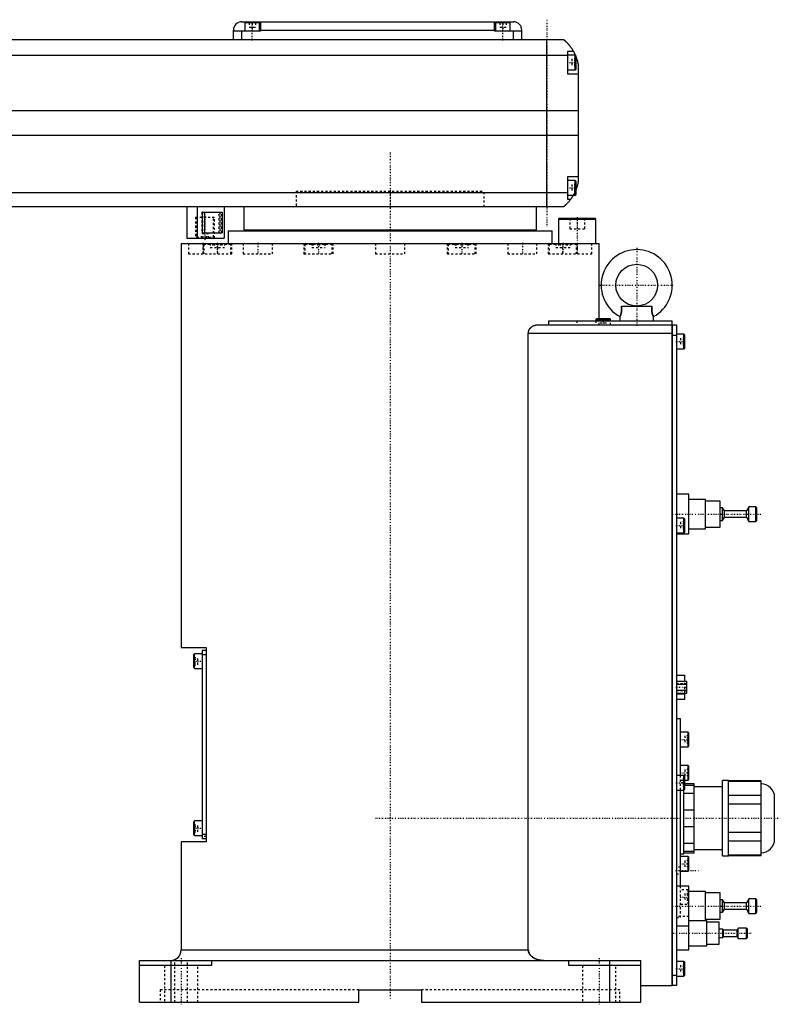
# Model space of a CAD drawing. Extents: x -906 to 186, y -1 to 1172.
# Tile 3 of 5: x -177 to 186, y -1 to 470. Entities that reach past the tile are written whole.
import ezdxf

# ---------------------------------------------------------------- set-up
doc = ezdxf.new("R2010")
doc.units = 0
doc.linetypes.add('CENTER', pattern=[1.5, 0.45, -0.5, 0.05, -0.5])
doc.linetypes.add('DASHED', pattern=[2, 1, -1])
for name, color, linetype in [('AM_0', 7, 'CONTINUOUS'), ('AM_3', 7, 'DASHED'), ('AM_7', 7, 'CENTER')]:
    doc.layers.add(name, color=color, linetype=linetype)

msp = doc.modelspace()

# ---------------------------------------------------------------- linework, layer by layer
at = {"layer": 'AM_0', "color": 7, "linetype": 'CONTINUOUS'}
for p, q in [((-71, 469), (59, 469)), ((-69.5, 468.5), (-69.5, 464.5)), ((-62.5, 468.5), (-69.5, 468.5)), ((-66, 469), (-66, 468.5)), ((-62.5, 464.5), (-62.5, 468.5)), ((-62, 469), (-62, 464.5)), ((50, 464.5), (50, 469)), ((50.5, 468.5), (50.5, 464.5)), ((57.5, 468.5), (50.5, 468.5)), ((54, 469), (54, 468.5)), ((57.5, 464.5), (57.5, 468.5)), ((-75, 460.5), (-75, 465)), ((-62, 464.5), (-75, 464.5)), ((-71, 460.5), (-71, 464.5)), ((-62, 465), (50, 465)), ((63, 464.5), (50, 464.5)), ((59, 460.5), (59, 464.5)), ((63, 460.5), (63, 465)), ((-517, 460.5), (83, 460.5)), ((75, 380.5), (75, 460.5)), ((85, 452.8), (-519, 452.8)), ((85, 444), (85, 455)), ((85, 455), (87.65, 455)), ((88.6, 453), (85, 453)), ((89, 452.6), (88.6, 453)), ((88.6, 446), (88.6, 453)), ((89, 446.4), (89, 452.6)), ((90, 448.5), (90, 392.5)), ((85, 446), (88.6, 446)), ((90, 444), (85, 444)), ((88.6, 446), (89, 446.4)), ((90, 426.46), (-524, 426.46)), ((90, 414.6), (-524, 414.6)), ((85, 384), (85, 395)), ((85, 395), (90, 395)), ((88.6, 393), (85, 393)), ((89, 392.6), (88.6, 393)), ((88.6, 386), (88.6, 393)), ((89, 386.4), (89, 392.6)), ((85, 387.22), (-519, 387.22)), ((88.6, 386), (89, 386.4)), ((85, 386), (88.6, 386)), ((86.34, 384), (85, 384)), ((83, 380.5), (-517, 380.5)), ((-97.35, 380.5), (-97.35, 365.5)), ((-92.35, 380.5), (-92.35, 365.5)), ((-89.85, 378), (-80.42, 378)), ((-89.85, 368), (-89.85, 378)), ((-88.74, 368), (-88.74, 378)), ((-80.42, 378), (-80.42, 368)), ((-79.35, 380.5), (-79.35, 365.5)), ((-70, 380.5), (-70, 369.5)), ((70, 369.5), (70, 380.5)), ((80.9, 375), (80.5, 374.6)), ((80.5, 374.6), (80.5, 363)), ((80.5, 374.6), (98.5, 374.6)), ((80.9, 375), (98.1, 375)), ((98.5, 374.6), (98.1, 375)), ((98.5, 363), (98.5, 374.6)), ((-89.85, 368), (-80.42, 368)), ((-77.5, 369), (-77.5, 363)), ((-77.5, 369), (77.5, 369)), ((-70, 369.5), (70, 369.5)), ((-55, 369.5), (-55, 369)), ((55, 369), (55, 369.5)), ((77.5, 363), (77.5, 369)), ((-100, 363), (-100, 169.7)), ((-100, 363), (100, 363)), ((-97.35, 365.5), (-79.35, 365.5)), ((100, 327), (100, 363)), ((110.72, 333), (125.28, 333)), ((75.99, 326), (135, 326)), ((75.99, 324), (75.99, 326)), ((98.9, 327), (98.5, 326.6)), ((98.5, 326.6), (98.5, 326)), ((98.5, 326.6), (105.5, 326.6)), ((98.9, 327), (105.1, 327)), ((105.5, 326.6), (105.1, 327)), ((105.5, 326), (105.5, 326.6)), ((110, 328), (110, 326)), ((126, 326), (126, 328)), ((135, 8), (135, 326)), ((70.42, 324), (135, 324)), ((135, 323.95), (135.05, 323.95)), ((135.05, 324), (137, 324)), ((135.05, 324), (135.05, 8)), ((137, 324), (137, 8)), ((66.14, 25), (66.14, 320)), ((66.14, 320), (135, 320)), ((135, 318.95), (135.05, 318.95)), ((137, 319), (135.05, 319)), ((140.6, 319.5), (137, 319.5)), ((141, 319.1), (140.6, 319.5)), ((140.6, 312.5), (140.6, 319.5)), ((141, 312.9), (141, 319.1)), ((137, 312.5), (140.6, 312.5)), ((140.6, 312.5), (141, 312.9)), ((143, 243), (137, 243)), ((143, 224), (143, 243)), ((151, 240.5), (143, 240.5)), ((151, 226.5), (151, 240.5)), ((158, 239.75), (151, 239.75)), ((158, 227.25), (158, 239.75)), ((159.1, 236.5), (158, 236.5)), ((160, 235), (159.1, 236.5)), ((159.1, 230.5), (159.1, 236.5)), ((171.7, 237), (170.5, 235)), ((175, 237), (171.7, 237)), ((171.7, 230), (171.7, 237)), ((175.5, 236.5), (175, 237)), ((175, 230), (175, 237)), ((175.5, 230.5), (175.5, 236.5)), ((140.6, 231.5), (137, 231.5)), ((141, 231.1), (140.6, 231.5)), ((140.6, 224.5), (140.6, 231.5)), ((141, 224.9), (141, 231.1)), ((159.1, 230.5), (160, 232)), ((170.5, 235), (160, 235)), ((160, 232), (160, 235)), ((160, 232), (170.5, 232)), ((170.5, 232), (170.5, 235)), ((170.5, 232), (171.7, 230)), ((143, 226.5), (151, 226.5)), ((151, 227.25), (158, 227.25)), ((158, 230.5), (159.1, 230.5)), ((171.7, 230), (175, 230)), ((175, 230), (175.5, 230.5)), ((137, 224.5), (140.6, 224.5)), ((137, 224), (143, 224)), ((140.6, 224.5), (141, 224.9)), ((-100, 169.7), (-88, 169.7)), ((-88, 169.7), (-88, 76.7)), ((-93.6, 166.7), (-94, 166.3)), ((-94, 160.1), (-94, 166.3)), ((-90, 166.7), (-93.6, 166.7)), ((-93.6, 159.7), (-93.6, 166.7)), ((-88, 168.2), (-90, 168.2)), ((-90, 168.2), (-90, 78.2)), ((-88, 166.2), (-90, 166.2)), ((-94, 160.1), (-93.6, 159.7)), ((-93.6, 159.7), (-90, 159.7)), ((137, 156.4), (141.1, 156.4)), ((141.1, 153.59), (141.1, 156.4)), ((137, 153.59), (142, 153.59)), ((137, 152.14), (142, 152.14)), ((142, 147.81), (142, 153.59)), ((137, 149.26), (142, 149.26)), ((137, 147.81), (142, 147.81)), ((137, 147.53), (141.1, 147.53)), ((141.1, 145), (141.1, 147.81)), ((137, 145), (141.1, 145)), ((139, 135.5), (137, 135.5)), ((139, 108.5), (139, 135.5)), ((142.6, 129.17), (139, 129.17)), ((143, 128.77), (142.6, 129.17)), ((142.6, 122.17), (142.6, 129.17)), ((143, 122.57), (143, 128.77)), ((142.6, 122.17), (143, 122.57)), ((139, 122.17), (142.6, 122.17)), ((142.6, 113.25), (139, 113.25)), ((143, 112.85), (142.6, 113.25)), ((142.6, 106.25), (142.6, 113.25)), ((140.6, 108.5), (137, 108.5)), ((141, 108.1), (140.6, 108.5)), ((140.6, 101.5), (140.6, 108.5)), ((143, 106.65), (143, 112.85)), ((141, 101.9), (141, 108.1)), ((141, 106.25), (142.6, 106.25)), ((145.5, 104.5), (141, 104.5)), ((141, 103.87), (145.5, 103.87)), ((142.6, 106.25), (143, 106.65)), ((145.5, 71.5), (145.5, 104.5)), ((162, 106), (159, 106)), ((159, 70), (159, 106)), ((162, 70), (162, 106)), ((177.5, 105.88), (162, 105.88)), ((162, 105.73), (177.5, 105.73)), ((177.5, 70.12), (177.5, 105.88)), ((137, 101.5), (140.6, 101.5)), ((139, 55.5), (139, 101.5)), ((140.5, 71), (140.5, 101.52)), ((145.5, 99.84), (140.5, 99.84)), ((140.6, 101.5), (141, 101.9)), ((159, 103), (145.5, 103)), ((177.5, 98.85), (162, 98.85)), ((162, 94.88), (177.5, 94.88)), ((184, 78), (184, 98)), ((140.5, 92.03), (145.5, 92.03)), ((-93.6, 86.7), (-94, 86.3)), ((-94, 80.1), (-94, 86.3)), ((-90, 86.7), (-93.6, 86.7)), ((-93.6, 79.7), (-93.6, 86.7)), ((-94, 80.1), (-93.6, 79.7)), ((-88, 80.2), (-90, 80.2)), ((145.5, 83.97), (140.5, 83.97)), ((177.5, 81.12), (162, 81.12)), ((-100, 76.7), (-100, 25)), ((-88, 76.7), (-100, 76.7)), ((-93.6, 79.7), (-90, 79.7)), ((-88, 78.2), (-90, 78.2)), ((140.5, 76.16), (145.5, 76.16)), ((162, 77.15), (177.5, 77.15)), ((139, 71), (140.5, 71)), ((145.5, 72.13), (140.5, 72.13)), ((140.5, 71.5), (145.5, 71.5)), ((145.5, 73), (159, 73)), ((142.6, 69.75), (139, 69.75)), ((143, 69.35), (142.6, 69.75)), ((142.6, 62.75), (142.6, 69.75)), ((143, 63.15), (143, 69.35)), ((159, 70), (162, 70)), ((177.5, 70.27), (162, 70.27)), ((162, 70.12), (177.5, 70.12)), ((139, 62.75), (142.6, 62.75)), ((142.6, 62.75), (143, 63.15)), ((143, 55.5), (137, 55.5)), ((143, 25), (143, 55.5)), ((151, 53), (143, 53)), ((151, 39), (151, 53)), ((158, 52.25), (151, 52.25)), ((158, 39.75), (158, 52.25)), ((159.1, 49), (158, 49)), ((160, 47.5), (159.1, 49)), ((159.1, 43), (159.1, 49)), ((170.5, 47.5), (160, 47.5)), ((160, 44.5), (160, 47.5)), ((171.7, 49.5), (170.5, 47.5)), ((170.5, 44.5), (170.5, 47.5)), ((175, 49.5), (171.7, 49.5)), ((171.7, 42.5), (171.7, 49.5)), ((175.5, 49), (175, 49.5)), ((175, 42.5), (175, 49.5)), ((175.5, 43), (175.5, 49)), ((158, 43), (159.1, 43)), ((159.1, 43), (160, 44.5)), ((160, 44.5), (170.5, 44.5)), ((170.5, 44.5), (171.7, 42.5)), ((171.7, 42.5), (175, 42.5)), ((175, 42.5), (175.5, 43)), ((151.5, 39), (143, 39)), ((151, 39.75), (158, 39.75)), ((151.5, 27), (151.5, 39)), ((157.5, 38.25), (151.5, 38.25)), ((157.5, 27.75), (157.5, 38.25)), ((137, 36.5), (143, 36.5)), ((159.2, 35), (157.5, 35)), ((159.5, 34.5), (159.2, 35)), ((159.2, 31), (159.2, 35)), ((166, 34.5), (159.5, 34.5)), ((159.5, 31.5), (159.5, 34.5)), ((166.6, 35.5), (166, 34.5)), ((166, 31.5), (166, 34.5)), ((170.5, 35.5), (166.6, 35.5)), ((166.6, 30.5), (166.6, 35.5)), ((171, 35), (170.5, 35.5)), ((170.5, 30.5), (170.5, 35.5)), ((171, 31), (171, 35)), ((157.5, 31), (159.2, 31)), ((159.2, 31), (159.5, 31.5)), ((159.5, 31.5), (166, 31.5)), ((166, 31.5), (166.6, 30.5)), ((166.6, 30.5), (170.5, 30.5)), ((170.5, 30.5), (171, 31)), ((-100, 25), (66.14, 25)), ((137, 25), (143, 25)), ((143, 27), (151.5, 27)), ((151.5, 27.75), (157.5, 27.75)), ((-120, 0), (-120, 20)), ((-120, 20), (120, 20)), ((-105, 20), (-105, 0)), ((-85.5, 20), (-85.5, 17.5)), ((85.5, 17.5), (85.5, 20)), ((105, 20), (105, 0)), ((120, 0), (120, 20)), ((140.6, 19.5), (137, 19.5)), ((141, 19.1), (140.6, 19.5)), ((140.6, 12.5), (140.6, 19.5)), ((141, 12.9), (141, 19.1)), ((-85.5, 17.5), (-120, 17.5)), ((120, 17.5), (85.5, 17.5)), ((135, 13.05), (135.05, 13.05)), ((135.05, 13), (137, 13)), ((137, 12.5), (140.6, 12.5)), ((140.6, 12.5), (141, 12.9)), ((-15, 0), (-15, 6)), ((-15, 6), (15, 6)), ((15, 6), (15, 0)), ((120, 8), (135, 8)), ((135, 8.05), (135.05, 8.05)), ((137, 8), (135.05, 8)), ((-120, 0), (-15, 0)), ((15, 0), (120, 0))]:
    msp.add_line(p, q, dxfattribs=at)
for points in [[(83, 460.5, 0), (83, 460.5, 0), (83, 460.5, 0), (83, 460.5, 0), (83.01, 460.5, 0), (83.01, 460.49, 0), (83.01, 460.49, 0), (83.02, 460.49, 0), (83.02, 460.48, 0), (83.03, 460.47, 0), (83.04, 460.47, 0), (83.05, 460.46, 0), (83.05, 460.46, 0), (83.06, 460.45, 0), (83.08, 460.44, 0), (83.09, 460.42, 0), (83.11, 460.41, 0), (83.12, 460.4, 0), (83.13, 460.39, 0), (83.14, 460.38, 0), (83.16, 460.37, 0), (83.18, 460.35, 0), (83.19, 460.34, 0), (83.2, 460.33, 0), (83.23, 460.31, 0), (83.25, 460.29, 0), (83.27, 460.28, 0), (83.28, 460.27, 0), (83.3, 460.24, 0), (83.33, 460.22, 0), (83.36, 460.2, 0), (83.39, 460.17, 0), (83.42, 460.14, 0), (83.44, 460.13, 0), (83.46, 460.11, 0), (83.49, 460.08, 0), (83.52, 460.05, 0), (83.56, 460.02, 0), (83.6, 459.99, 0), (83.63, 459.96, 0), (83.65, 459.94, 0), (83.67, 459.92, 0), (83.71, 459.89, 0), (83.75, 459.85, 0), (83.79, 459.81, 0), (83.83, 459.77, 0), (83.88, 459.74, 0), (83.9, 459.72, 0), (83.92, 459.69, 0), (83.96, 459.65, 0), (84.01, 459.61, 0), (84.06, 459.57, 0), (84.1, 459.52, 0), (84.15, 459.48, 0), (84.17, 459.46, 0), (84.2, 459.43, 0), (84.25, 459.39, 0), (84.29, 459.34, 0), (84.34, 459.29, 0), (84.39, 459.24, 0), (84.44, 459.19, 0), (84.47, 459.17, 0), (84.49, 459.14, 0), (84.54, 459.09, 0), (84.6, 459.04, 0), (84.62, 459.01, 0), (84.65, 458.98, 0), (84.7, 458.93, 0), (84.75, 458.87, 0), (84.78, 458.85, 0), (84.81, 458.82, 0), (84.86, 458.76, 0), (84.91, 458.71, 0), (84.97, 458.65, 0), (85.02, 458.59, 0), (85.07, 458.53, 0), (85.1, 458.5, 0), (85.13, 458.47, 0), (85.18, 458.41, 0), (85.24, 458.35, 0), (85.29, 458.28, 0), (85.35, 458.22, 0), (85.41, 458.16, 0), (85.43, 458.12, 0), (85.46, 458.09, 0), (85.52, 458.02, 0), (85.58, 457.96, 0), (85.63, 457.89, 0), (85.69, 457.82, 0), (85.75, 457.75, 0), (85.78, 457.72, 0), (85.81, 457.68, 0), (85.86, 457.61, 0), (85.92, 457.54, 0), (85.98, 457.46, 0), (86.04, 457.39, 0), (86.1, 457.32, 0), (86.13, 457.28, 0), (86.15, 457.24, 0), (86.21, 457.16, 0), (86.27, 457.09, 0), (86.33, 457.01, 0), (86.39, 456.93, 0), (86.45, 456.85, 0), (86.48, 456.81, 0), (86.51, 456.77, 0), (86.56, 456.69, 0), (86.62, 456.61, 0), (86.65, 456.57, 0), (86.68, 456.52, 0), (86.74, 456.44, 0), (86.8, 456.36, 0), (86.83, 456.32, 0), (86.85, 456.27, 0), (86.91, 456.19, 0), (86.97, 456.1, 0), (87.02, 456.02, 0), (87.08, 455.93, 0), (87.14, 455.84, 0), (87.16, 455.8, 0), (87.19, 455.76, 0), (87.25, 455.67, 0), (87.3, 455.58, 0), (87.49, 455.27, 0), (87.65, 455, 0)], [(87.65, 455, 0), (87.65, 455, 0), (87.66, 454.98, 0), (87.67, 454.96, 0), (87.68, 454.94, 0), (87.7, 454.91, 0), (87.73, 454.86, 0), (87.77, 454.79, 0), (87.82, 454.7, 0), (87.87, 454.6, 0), (87.93, 454.49, 0), (87.96, 454.43, 0), (88, 454.36, 0), (88.07, 454.23, 0), (88.14, 454.08, 0), (88.22, 453.92, 0), (88.31, 453.76, 0), (88.39, 453.58, 0), (88.43, 453.49, 0), (88.47, 453.4, 0), (88.56, 453.21, 0), (88.65, 453.01, 0), (88.69, 452.91, 0)], [(89, 452.14, 0), (89.03, 452.05, 0), (89.1, 451.86, 0), (89.17, 451.67, 0), (89.21, 451.57, 0), (89.24, 451.48, 0), (89.31, 451.28, 0), (89.37, 451.08, 0), (89.43, 450.87, 0), (89.49, 450.67, 0), (89.55, 450.46, 0), (89.58, 450.36, 0), (89.61, 450.26, 0), (89.66, 450.05, 0), (89.72, 449.85, 0), (89.77, 449.64, 0), (89.81, 449.44, 0), (89.86, 449.23, 0), (89.88, 449.13, 0), (89.9, 449.03, 0), (89.94, 448.82, 0), (89.98, 448.61, 0), (90, 448.5, 0)], [(90, 392.5, 0), (89.98, 392.41, 0), (89.95, 392.22, 0), (89.91, 392.03, 0), (89.89, 391.93, 0), (89.87, 391.83, 0), (89.83, 391.63, 0), (89.78, 391.43, 0), (89.73, 391.22, 0), (89.68, 391.01, 0), (89.63, 390.8, 0), (89.6, 390.7, 0), (89.57, 390.59, 0), (89.51, 390.39, 0), (89.45, 390.18, 0), (89.38, 389.97, 0), (89.32, 389.76, 0), (89.25, 389.56, 0), (89.22, 389.46, 0), (89.18, 389.36, 0), (89.11, 389.16, 0), (89.04, 388.96, 0), (89, 388.86, 0)], [(86.34, 384, 0), (86.2, 383.81, 0), (85.92, 383.45, 0), (85.64, 383.11, 0), (85.5, 382.95, 0), (85.36, 382.79, 0), (85.1, 382.49, 0), (84.84, 382.22, 0), (84.59, 381.96, 0), (84.45, 381.81, 0), (84.41, 381.77, 0), (84.37, 381.73, 0), (84.35, 381.71, 0), (84.33, 381.69, 0), (84.29, 381.66, 0), (84.25, 381.62, 0), (84.21, 381.58, 0), (84.17, 381.55, 0), (84.14, 381.51, 0), (84.12, 381.49, 0), (84.1, 381.47, 0), (84.06, 381.44, 0), (84.03, 381.4, 0), (84.01, 381.39, 0), (83.99, 381.37, 0), (83.96, 381.34, 0), (83.92, 381.31, 0), (83.9, 381.29, 0), (83.89, 381.27, 0), (83.85, 381.24, 0), (83.82, 381.21, 0), (83.79, 381.18, 0), (83.75, 381.15, 0), (83.72, 381.12, 0), (83.71, 381.11, 0), (83.69, 381.09, 0), (83.66, 381.07, 0), (83.63, 381.04, 0), (83.6, 381.01, 0), (83.57, 380.99, 0), (83.54, 380.96, 0), (83.53, 380.95, 0), (83.52, 380.94, 0), (83.49, 380.91, 0), (83.46, 380.89, 0), (83.44, 380.87, 0), (83.41, 380.85, 0), (83.39, 380.83, 0), (83.38, 380.82, 0), (83.37, 380.81, 0), (83.34, 380.79, 0), (83.32, 380.77, 0), (83.3, 380.75, 0), (83.28, 380.73, 0), (83.26, 380.72, 0), (83.25, 380.71, 0), (83.24, 380.7, 0), (83.22, 380.69, 0), (83.2, 380.67, 0), (83.19, 380.66, 0), (83.17, 380.64, 0), (83.16, 380.63, 0), (83.15, 380.62, 0), (83.14, 380.62, 0), (83.13, 380.61, 0), (83.11, 380.59, 0), (83.11, 380.59, 0), (83.1, 380.58, 0), (83.09, 380.57, 0), (83.08, 380.57, 0), (83.07, 380.56, 0), (83.07, 380.56, 0), (83.06, 380.55, 0), (83.05, 380.54, 0), (83.04, 380.54, 0), (83.04, 380.53, 0), (83.03, 380.52, 0), (83.03, 380.52, 0), (83.02, 380.52, 0), (83.02, 380.51, 0), (83.01, 380.51, 0), (83, 380.5, 0), (83, 380.5, 0)], [(87.65, 386, 0), (87.59, 385.9, 0), (87.48, 385.71, 0), (87.37, 385.53, 0), (87.32, 385.45, 0), (87.27, 385.36, 0), (87.16, 385.2, 0), (87.06, 385.04, 0), (86.96, 384.89, 0), (86.87, 384.75, 0), (86.78, 384.62, 0), (86.74, 384.56, 0), (86.7, 384.5, 0), (86.62, 384.39, 0), (86.55, 384.29, 0), (86.49, 384.21, 0), (86.44, 384.14, 0), (86.4, 384.08, 0), (86.38, 384.06, 0), (86.37, 384.04, 0), (86.35, 384.02, 0), (86.34, 384, 0), (86.34, 384, 0)], [(110.72, 333, 0), (110.74, 332.81, 0), (110.76, 332.58, 0), (110.77, 332.51, 0), (110.77, 332.45, 0), (110.77, 332.42, 0), (110.78, 332.38, 0), (110.78, 332.32, 0), (110.78, 332.25, 0), (110.79, 332.18, 0), (110.79, 332.12, 0), (110.8, 332.05, 0), (110.8, 332.02, 0), (110.8, 331.99, 0), (110.8, 331.92, 0), (110.8, 331.85, 0), (110.8, 331.82, 0), (110.8, 331.79, 0), (110.81, 331.72, 0), (110.81, 331.65, 0), (110.81, 331.62, 0), (110.81, 331.59, 0), (110.81, 331.52, 0), (110.81, 331.45, 0), (110.8, 331.39, 0), (110.8, 331.32, 0), (110.8, 331.26, 0), (110.8, 331.22, 0), (110.8, 331.19, 0), (110.8, 331.12, 0), (110.79, 331.06, 0), (110.79, 330.99, 0), (110.78, 330.93, 0), (110.78, 330.86, 0), (110.78, 330.83, 0), (110.77, 330.8, 0), (110.77, 330.73, 0), (110.76, 330.67, 0), (110.76, 330.61, 0), (110.75, 330.54, 0), (110.74, 330.48, 0), (110.74, 330.45, 0), (110.73, 330.42, 0), (110.72, 330.35, 0), (110.72, 330.29, 0), (110.71, 330.23, 0), (110.7, 330.17, 0), (110.69, 330.11, 0), (110.68, 330.08, 0), (110.68, 330.05, 0), (110.66, 329.99, 0), (110.65, 329.93, 0), (110.64, 329.87, 0), (110.63, 329.81, 0), (110.62, 329.76, 0), (110.61, 329.73, 0), (110.6, 329.7, 0), (110.59, 329.64, 0), (110.58, 329.59, 0), (110.57, 329.56, 0), (110.56, 329.53, 0), (110.55, 329.48, 0), (110.54, 329.43, 0), (110.53, 329.4, 0), (110.52, 329.37, 0), (110.51, 329.32, 0), (110.49, 329.27, 0), (110.48, 329.22, 0), (110.46, 329.17, 0), (110.45, 329.12, 0), (110.44, 329.1, 0), (110.43, 329.08, 0), (110.42, 329.03, 0), (110.4, 328.99, 0), (110.39, 328.94, 0), (110.37, 328.9, 0), (110.36, 328.85, 0), (110.35, 328.83, 0), (110.34, 328.81, 0), (110.33, 328.77, 0), (110.31, 328.73, 0), (110.3, 328.69, 0), (110.28, 328.66, 0), (110.27, 328.62, 0), (110.26, 328.6, 0), (110.26, 328.58, 0), (110.24, 328.55, 0), (110.23, 328.51, 0), (110.22, 328.48, 0), (110.2, 328.45, 0), (110.19, 328.42, 0), (110.18, 328.4, 0), (110.18, 328.39, 0), (110.17, 328.36, 0), (110.15, 328.33, 0), (110.14, 328.31, 0), (110.13, 328.28, 0), (110.12, 328.26, 0), (110.11, 328.25, 0), (110.11, 328.23, 0), (110.1, 328.21, 0), (110.09, 328.19, 0), (110.09, 328.18, 0), (110.08, 328.17, 0), (110.07, 328.15, 0), (110.06, 328.13, 0), (110.06, 328.13, 0), (110.06, 328.12, 0), (110.05, 328.1, 0), (110.04, 328.09, 0), (110.04, 328.07, 0), (110.03, 328.06, 0), (110.02, 328.05, 0), (110.02, 328.05, 0), (110.02, 328.04, 0), (110.02, 328.03, 0), (110.01, 328.02, 0), (110.01, 328.02, 0), (110.01, 328.01, 0), (110, 328.01, 0), (110, 328.01, 0), (110, 328, 0), (110, 328, 0), (110, 328, 0), (110, 328, 0)], [(110.72, 333, 0), (110.74, 332.81, 0), (110.76, 332.58, 0), (110.77, 332.51, 0), (110.77, 332.45, 0), (110.77, 332.42, 0), (110.78, 332.38, 0), (110.78, 332.32, 0), (110.78, 332.25, 0), (110.79, 332.18, 0), (110.79, 332.12, 0), (110.8, 332.05, 0), (110.8, 332.02, 0), (110.8, 331.99, 0), (110.8, 331.92, 0), (110.8, 331.85, 0), (110.8, 331.82, 0), (110.8, 331.79, 0), (110.81, 331.72, 0), (110.81, 331.65, 0), (110.81, 331.62, 0), (110.81, 331.59, 0), (110.81, 331.52, 0), (110.81, 331.45, 0), (110.8, 331.39, 0), (110.8, 331.32, 0), (110.8, 331.26, 0), (110.8, 331.22, 0), (110.8, 331.19, 0), (110.8, 331.12, 0), (110.79, 331.06, 0), (110.79, 330.99, 0), (110.78, 330.93, 0), (110.78, 330.86, 0), (110.78, 330.83, 0), (110.77, 330.8, 0), (110.77, 330.73, 0), (110.76, 330.67, 0), (110.76, 330.61, 0), (110.75, 330.54, 0), (110.74, 330.48, 0), (110.74, 330.45, 0), (110.73, 330.42, 0), (110.72, 330.35, 0), (110.72, 330.29, 0), (110.71, 330.23, 0), (110.7, 330.17, 0), (110.69, 330.11, 0), (110.68, 330.08, 0), (110.68, 330.05, 0), (110.66, 329.99, 0), (110.65, 329.93, 0), (110.64, 329.87, 0), (110.63, 329.81, 0), (110.62, 329.76, 0), (110.61, 329.73, 0), (110.6, 329.7, 0), (110.59, 329.64, 0), (110.58, 329.59, 0), (110.57, 329.56, 0), (110.56, 329.53, 0), (110.55, 329.48, 0), (110.54, 329.43, 0), (110.53, 329.4, 0), (110.52, 329.37, 0), (110.51, 329.32, 0), (110.49, 329.27, 0), (110.48, 329.22, 0), (110.46, 329.17, 0), (110.45, 329.12, 0), (110.44, 329.1, 0), (110.43, 329.08, 0), (110.42, 329.03, 0), (110.4, 328.99, 0), (110.39, 328.94, 0), (110.37, 328.9, 0), (110.36, 328.85, 0), (110.35, 328.83, 0), (110.34, 328.81, 0), (110.33, 328.77, 0), (110.31, 328.73, 0), (110.3, 328.69, 0), (110.28, 328.66, 0), (110.27, 328.62, 0), (110.26, 328.6, 0), (110.26, 328.58, 0), (110.24, 328.55, 0), (110.23, 328.51, 0), (110.22, 328.48, 0), (110.2, 328.45, 0), (110.19, 328.42, 0), (110.18, 328.4, 0), (110.18, 328.39, 0), (110.17, 328.36, 0), (110.15, 328.33, 0), (110.14, 328.31, 0), (110.13, 328.28, 0), (110.12, 328.26, 0), (110.11, 328.25, 0), (110.11, 328.23, 0), (110.1, 328.21, 0), (110.09, 328.19, 0), (110.09, 328.18, 0), (110.08, 328.17, 0), (110.07, 328.15, 0), (110.06, 328.13, 0), (110.06, 328.13, 0), (110.06, 328.12, 0), (110.05, 328.1, 0), (110.04, 328.09, 0), (110.04, 328.07, 0), (110.03, 328.06, 0), (110.02, 328.05, 0), (110.02, 328.05, 0), (110.02, 328.04, 0), (110.02, 328.03, 0), (110.01, 328.02, 0), (110.01, 328.02, 0), (110.01, 328.01, 0), (110, 328.01, 0), (110, 328.01, 0), (110, 328, 0), (110, 328, 0), (110, 328, 0), (110, 328, 0)], [(126, 328, 0), (126, 328, 0), (126, 328, 0), (126, 328, 0), (126, 328.01, 0), (126, 328.01, 0), (125.99, 328.01, 0), (125.99, 328.02, 0), (125.99, 328.02, 0), (125.98, 328.03, 0), (125.98, 328.04, 0), (125.98, 328.05, 0), (125.98, 328.05, 0), (125.97, 328.06, 0), (125.96, 328.07, 0), (125.96, 328.09, 0), (125.95, 328.1, 0), (125.94, 328.12, 0), (125.94, 328.13, 0), (125.94, 328.13, 0), (125.93, 328.15, 0), (125.92, 328.17, 0), (125.91, 328.18, 0), (125.91, 328.19, 0), (125.9, 328.21, 0), (125.89, 328.23, 0), (125.89, 328.25, 0), (125.88, 328.26, 0), (125.87, 328.28, 0), (125.86, 328.31, 0), (125.85, 328.33, 0), (125.83, 328.36, 0), (125.82, 328.39, 0), (125.82, 328.4, 0), (125.81, 328.42, 0), (125.8, 328.45, 0), (125.78, 328.48, 0), (125.77, 328.51, 0), (125.76, 328.55, 0), (125.74, 328.58, 0), (125.74, 328.6, 0), (125.73, 328.62, 0), (125.72, 328.66, 0), (125.7, 328.69, 0), (125.69, 328.73, 0), (125.67, 328.77, 0), (125.66, 328.81, 0), (125.65, 328.83, 0), (125.64, 328.85, 0), (125.63, 328.9, 0), (125.61, 328.94, 0), (125.6, 328.99, 0), (125.58, 329.03, 0), (125.57, 329.08, 0), (125.56, 329.1, 0), (125.55, 329.12, 0), (125.54, 329.17, 0), (125.52, 329.22, 0), (125.51, 329.27, 0), (125.49, 329.32, 0), (125.48, 329.37, 0), (125.47, 329.4, 0), (125.46, 329.43, 0), (125.45, 329.48, 0), (125.44, 329.53, 0), (125.43, 329.56, 0), (125.42, 329.59, 0), (125.41, 329.64, 0), (125.4, 329.7, 0), (125.39, 329.73, 0), (125.38, 329.75, 0), (125.37, 329.81, 0), (125.36, 329.87, 0), (125.35, 329.93, 0), (125.34, 329.99, 0), (125.32, 330.05, 0), (125.32, 330.08, 0), (125.31, 330.11, 0), (125.3, 330.17, 0), (125.29, 330.23, 0), (125.28, 330.29, 0), (125.28, 330.35, 0), (125.27, 330.42, 0), (125.26, 330.45, 0), (125.26, 330.48, 0), (125.25, 330.54, 0), (125.24, 330.61, 0), (125.24, 330.67, 0), (125.23, 330.73, 0), (125.23, 330.8, 0), (125.22, 330.83, 0), (125.22, 330.86, 0), (125.22, 330.93, 0), (125.21, 330.99, 0), (125.21, 331.06, 0), (125.2, 331.12, 0), (125.2, 331.19, 0), (125.2, 331.22, 0), (125.2, 331.26, 0), (125.2, 331.32, 0), (125.2, 331.39, 0), (125.19, 331.46, 0), (125.19, 331.52, 0), (125.19, 331.59, 0), (125.19, 331.62, 0), (125.19, 331.65, 0), (125.19, 331.72, 0), (125.2, 331.79, 0), (125.2, 331.82, 0), (125.2, 331.85, 0), (125.2, 331.92, 0), (125.2, 331.99, 0), (125.2, 332.02, 0), (125.2, 332.05, 0), (125.21, 332.12, 0), (125.21, 332.19, 0), (125.22, 332.25, 0), (125.22, 332.32, 0), (125.22, 332.38, 0), (125.23, 332.42, 0), (125.23, 332.45, 0), (125.23, 332.51, 0), (125.24, 332.58, 0), (125.26, 332.81, 0), (125.28, 333, 0)], [(66.14, 320, 0), (66.14, 320.03, 0), (66.15, 320.1, 0), (66.15, 320.17, 0), (66.15, 320.21, 0), (66.15, 320.24, 0), (66.16, 320.31, 0), (66.16, 320.38, 0), (66.17, 320.45, 0), (66.18, 320.52, 0), (66.19, 320.59, 0), (66.2, 320.62, 0), (66.21, 320.66, 0), (66.22, 320.73, 0), (66.23, 320.79, 0), (66.25, 320.86, 0), (66.27, 320.93, 0), (66.29, 321, 0), (66.3, 321.03, 0), (66.31, 321.06, 0), (66.33, 321.13, 0), (66.35, 321.19, 0), (66.36, 321.23, 0), (66.37, 321.26, 0), (66.4, 321.32, 0), (66.42, 321.39, 0), (66.44, 321.42, 0), (66.45, 321.45, 0), (66.48, 321.51, 0), (66.51, 321.57, 0), (66.54, 321.63, 0), (66.57, 321.69, 0), (66.6, 321.75, 0), (66.62, 321.78, 0), (66.63, 321.81, 0), (66.67, 321.87, 0), (66.7, 321.93, 0), (66.74, 321.98, 0), (66.77, 322.04, 0), (66.81, 322.09, 0), (66.83, 322.12, 0), (66.84, 322.14, 0), (66.88, 322.2, 0), (66.92, 322.25, 0), (66.96, 322.3, 0), (67, 322.35, 0), (67.04, 322.4, 0), (67.06, 322.42, 0), (67.08, 322.44, 0), (67.12, 322.49, 0), (67.16, 322.53, 0), (67.2, 322.58, 0), (67.24, 322.62, 0), (67.28, 322.66, 0), (67.3, 322.68, 0), (67.32, 322.7, 0), (67.36, 322.75, 0), (67.4, 322.79, 0), (67.45, 322.83, 0), (67.49, 322.86, 0), (67.53, 322.9, 0), (67.55, 322.92, 0), (67.58, 322.94, 0), (67.62, 322.98, 0), (67.67, 323.01, 0), (67.69, 323.03, 0), (67.83, 323.14, 0), (68.12, 323.33, 0), (68.41, 323.5, 0), (68.72, 323.64, 0), (69.03, 323.76, 0), (69.34, 323.86, 0), (69.5, 323.9, 0), (69.66, 323.93, 0), (69.97, 323.98, 0), (70.27, 324, 0), (70.42, 324, 0)], [(73.48, 20, 0), (73.23, 20, 0), (72.69, 20.03, 0), (72.14, 20.09, 0), (71.86, 20.13, 0), (71.59, 20.18, 0), (71.05, 20.3, 0), (70.53, 20.44, 0), (70.04, 20.6, 0), (69.53, 20.81, 0), (69.24, 20.95, 0), (69.16, 20.99, 0), (69.07, 21.03, 0), (69.03, 21.05, 0), (68.99, 21.07, 0), (68.91, 21.12, 0), (68.83, 21.16, 0), (68.79, 21.19, 0), (68.75, 21.21, 0), (68.67, 21.26, 0), (68.59, 21.3, 0), (68.55, 21.33, 0), (68.51, 21.35, 0), (68.44, 21.4, 0), (68.36, 21.45, 0), (68.29, 21.5, 0), (68.21, 21.55, 0), (68.14, 21.6, 0), (68.11, 21.63, 0), (68.07, 21.65, 0), (68, 21.71, 0), (67.93, 21.76, 0), (67.87, 21.81, 0), (67.8, 21.87, 0), (67.73, 21.92, 0), (67.7, 21.95, 0), (67.66, 21.98, 0), (67.6, 22.04, 0), (67.53, 22.11, 0), (67.46, 22.17, 0), (67.4, 22.23, 0), (67.33, 22.3, 0), (67.3, 22.33, 0), (67.27, 22.37, 0), (67.21, 22.44, 0), (67.15, 22.51, 0), (67.09, 22.58, 0), (67.03, 22.65, 0), (66.97, 22.72, 0), (66.94, 22.76, 0), (66.92, 22.79, 0), (66.86, 22.87, 0), (66.81, 22.94, 0), (66.76, 23.02, 0), (66.71, 23.09, 0), (66.67, 23.17, 0), (66.65, 23.21, 0), (66.62, 23.24, 0), (66.58, 23.32, 0), (66.54, 23.4, 0), (66.52, 23.43, 0), (66.5, 23.47, 0), (66.47, 23.55, 0), (66.43, 23.63, 0), (66.41, 23.68, 0), (66.4, 23.72, 0), (66.36, 23.8, 0), (66.33, 23.89, 0), (66.3, 23.98, 0), (66.28, 24.06, 0), (66.25, 24.15, 0), (66.24, 24.2, 0), (66.23, 24.24, 0), (66.21, 24.33, 0), (66.19, 24.42, 0), (66.18, 24.51, 0), (66.17, 24.6, 0), (66.16, 24.69, 0), (66.15, 24.74, 0), (66.15, 24.78, 0), (66.15, 24.87, 0), (66.14, 24.96, 0), (66.14, 25, 0)]]:
    msp.add_polyline3d(points, dxfattribs=at)
msp.add_circle((118, 343), 10, dxfattribs=at)
for centre, radius, start, end in [((-71, 465), 4, 90, 180), ((59, 465), 4, 0, 90), ((118, 343), 17, 298.0725, 241.9275), ((177.5, 98), 6.5, 0, 90), ((177.5, 78), 6.5, 270, 0), ((-105, 25), 5, 270, 0)]:
    msp.add_arc(centre, radius, start, end, dxfattribs=at)
at = {"layer": 'AM_3', "color": 6, "linetype": 'DASHED'}
for p, q in [((-67.5, 468.5), (-67.5, 466.5)), ((-67.5, 466.5), (-64.5, 466.5)), ((-66, 468.5), (-66, 464.5)), ((-64.5, 468.5), (-64.5, 466.5)), ((52.5, 468.5), (52.5, 466.5)), ((52.5, 466.5), (55.5, 466.5)), ((54, 468.5), (54, 464.5)), ((55.5, 468.5), (55.5, 466.5)), ((87, 451.23), (87, 447.77)), ((89, 451.23), (87, 451.23)), ((89, 450.37), (87, 450.37)), ((89, 448.63), (87, 448.63)), ((89, 447.77), (87, 447.77)), ((87, 391.23), (87, 387.77)), ((89, 391.23), (87, 391.23)), ((-45, 388), (-45, 380.5)), ((-45, 388), (45, 388)), ((-45, 388), (-45, 380.5)), ((-45, 388), (45, 388)), ((45, 380.5), (45, 388)), ((45, 380.5), (45, 388)), ((89, 390.37), (87, 390.37)), ((89, 388.63), (87, 388.63)), ((89, 387.77), (87, 387.77)), ((-90.17, 378), (-90.17, 368)), ((-89.85, 378), (-90.17, 378)), ((-89.06, 378), (-89.06, 368)), ((-81.85, 368), (-81.85, 378)), ((-81.53, 378), (-81.53, 368)), ((-80.74, 368), (-80.74, 378)), ((-93.1, 375.5), (-93.1, 365.5)), ((-93.1, 375.5), (-84.1, 375.5)), ((-92.6, 375.5), (-92.6, 365.9)), ((-84.6, 365.9), (-84.6, 375.5)), ((-84.1, 365.5), (-84.1, 375.5)), ((86, 375), (86, 370)), ((89.5, 375), (89.5, 370)), ((93, 375), (93, 370)), ((-90.33, 365.5), (-90.33, 367.5)), ((-86.87, 367.5), (-90.33, 367.5)), ((-90.17, 368), (-88.74, 368)), ((-89.47, 365.5), (-89.47, 367.5)), ((-87.73, 365.5), (-87.73, 367.5)), ((-86.87, 365.5), (-86.87, 367.5)), ((86, 370), (93, 370)), ((-96.5, 363), (-96.5, 358)), ((-92.6, 365.9), (-92.2, 365.5)), ((-92.6, 365.9), (-84.6, 365.9)), ((-89.69, 363), (-89.69, 358)), ((-88.79, 363), (-89.19, 362.6)), ((-86.12, 363), (-86.12, 361)), ((-85, 365.5), (-84.6, 365.9)), ((-84.8, 363), (-84.8, 361)), ((-84.01, 363), (-84.01, 361)), ((-82.5, 358), (-82.5, 363)), ((-81.36, 363), (-81.36, 361)), ((-80.58, 363), (-80.58, 361)), ((-79.25, 363), (-79.25, 361)), ((-76.19, 362.6), (-76.59, 363)), ((-75.69, 358), (-75.69, 363)), ((-70.29, 363), (-70.29, 358)), ((-56.29, 358), (-56.29, 363)), ((-41.25, 363), (-41.25, 358)), ((-40.35, 363), (-40.75, 362.6)), ((-37.45, 363), (-37.45, 361)), ((-37, 363), (-37, 361)), ((-34.7, 363), (-34.7, 361)), ((-33.8, 363), (-33.8, 361)), ((-31.5, 363), (-31.5, 361)), ((-31.05, 363), (-31.05, 361)), ((-27.75, 362.6), (-28.15, 363)), ((-27.25, 358), (-27.25, 363)), ((-7, 363), (-7, 358)), ((7, 358), (7, 363)), ((27.25, 363), (27.25, 358)), ((28.15, 363), (27.75, 362.6)), ((31.05, 363), (31.05, 361)), ((31.5, 363), (31.5, 361)), ((33.8, 363), (33.8, 361)), ((34.7, 363), (34.7, 361)), ((37, 363), (37, 361)), ((37.45, 363), (37.45, 361)), ((40.75, 362.6), (40.35, 363)), ((41.25, 358), (41.25, 363)), ((56.29, 363), (56.29, 358)), ((70.29, 358), (70.29, 363)), ((75.69, 363), (75.69, 358)), ((76.59, 363), (76.19, 362.6)), ((79.25, 363), (79.25, 361)), ((80.58, 363), (80.58, 361)), ((81.36, 363), (81.36, 361)), ((82.5, 363), (82.5, 358)), ((84.01, 363), (84.01, 361)), ((84.8, 363), (84.8, 361)), ((86.12, 363), (86.12, 361)), ((89.19, 362.6), (88.79, 363)), ((89.69, 358), (89.69, 363)), ((96.5, 358), (96.5, 363)), ((-96.5, 358), (-75.69, 358)), ((-89.19, 362.6), (-89.19, 358)), ((-89.19, 362.6), (-76.19, 362.6)), ((-86.12, 361), (-79.25, 361)), ((-76.19, 358), (-76.19, 362.6)), ((-70.29, 358), (-56.29, 358)), ((-41.25, 358), (-27.25, 358)), ((-40.75, 362.6), (-40.75, 358)), ((-40.75, 362.6), (-27.75, 362.6)), ((-37.45, 361), (-31.05, 361)), ((-27.75, 358), (-27.75, 362.6)), ((-7, 358), (7, 358)), ((27.25, 358), (41.25, 358)), ((27.75, 362.6), (27.75, 358)), ((27.75, 362.6), (40.75, 362.6)), ((31.05, 361), (37.45, 361)), ((40.75, 358), (40.75, 362.6)), ((56.29, 358), (70.29, 358)), ((75.69, 358), (96.5, 358)), ((76.19, 362.6), (76.19, 358)), ((76.19, 362.6), (89.19, 362.6)), ((79.25, 361), (86.12, 361)), ((89.19, 358), (89.19, 362.6)), ((89.3, 326), (89.3, 324)), ((98.5, 326), (98.5, 324)), ((100, 324), (100, 327)), ((100.5, 327), (100.5, 325)), ((100.5, 325), (103.5, 325)), ((102, 327), (102, 325)), ((103.5, 327), (103.5, 325)), ((105.5, 324), (105.5, 326)), ((141, 317.73), (139, 317.73)), ((139, 317.73), (139, 314.27)), ((141, 316.87), (139, 316.87)), ((141, 315.13), (139, 315.13)), ((141, 314.27), (139, 314.27)), ((141, 229.73), (139, 229.73)), ((139, 229.73), (139, 226.27)), ((141, 228.87), (139, 228.87)), ((141, 227.13), (139, 227.13)), ((141, 226.27), (139, 226.27)), ((-94, 164.93), (-92, 164.93)), ((-92, 161.47), (-92, 164.93)), ((-94, 164.07), (-92, 164.07)), ((-94, 162.33), (-92, 162.33)), ((-94, 161.47), (-92, 161.47)), ((142, 152.25), (137, 152.25)), ((137, 152.13), (141.1, 152.13)), ((141.1, 147.81), (141.1, 153.59)), ((137, 149.15), (142, 149.15)), ((143, 127.4), (141, 127.4)), ((141, 127.4), (141, 123.94)), ((143, 126.54), (141, 126.54)), ((143, 124.81), (141, 124.81)), ((143, 123.94), (141, 123.94)), ((139, 101.5), (139, 108.5)), ((141, 111.25), (141, 108.25)), ((143, 111.25), (141, 111.25)), ((143, 109.75), (141, 109.75)), ((141, 106.73), (139, 106.73)), ((139, 106.25), (141, 106.25)), ((141, 105.87), (139, 105.87)), ((140.5, 105), (139, 105)), ((141, 104.13), (139, 104.13)), ((140.5, 101.52), (140.5, 105)), ((141, 104.5), (140.5, 104.5)), ((140.5, 103.87), (141, 103.87)), ((143, 108.25), (141, 108.25)), ((141, 103.27), (139, 103.27)), ((-94, 84.93), (-92, 84.93)), ((-92, 81.47), (-92, 84.93)), ((-94, 84.07), (-92, 84.07)), ((-94, 82.33), (-92, 82.33)), ((-94, 81.47), (-92, 81.47)), ((-88, 79.2), (-90, 79.2)), ((141, 67.75), (141, 64.75)), ((143, 67.75), (141, 67.75)), ((143, 66.25), (141, 66.25)), ((139, 64.65), (137, 64.65)), ((137, 61.35), (139, 61.35)), ((143, 64.75), (141, 64.75)), ((139, 40.5), (139, 55.5)), ((142.6, 53.83), (139, 53.83)), ((143, 52.06), (141, 52.06)), ((141, 52.06), (141, 48.6)), ((143, 53.43), (142.6, 53.83)), ((142.6, 46.83), (142.6, 53.83)), ((143, 51.19), (141, 51.19)), ((143, 49.46), (141, 49.46)), ((143, 48.6), (141, 48.6)), ((142.6, 46.83), (143, 47.23)), ((139, 46.83), (142.6, 46.83)), ((143, 41), (137, 41)), ((137, 40.5), (139, 40.5)), ((-103, 0), (-103, 20)), ((-97, 0), (-97, 20)), ((-108, 17.5), (-108, 0)), ((-92, 0), (-92, 17.5)), ((92, 17.5), (92, 0)), ((108, 0), (108, 17.5)), ((141, 17.73), (139, 17.73)), ((139, 17.73), (139, 14.27)), ((141, 16.87), (139, 16.87)), ((141, 15.13), (139, 15.13)), ((141, 14.27), (139, 14.27)), ((-110, 6), (-110, 0)), ((-15, 6), (-110, 6)), ((110, 6), (15, 6)), ((110, 0), (110, 6))]:
    msp.add_line(p, q, dxfattribs=at)
for points in [[(88.69, 452.91, 0), (88.74, 452.79, 0), (88.84, 452.54, 0), (88.95, 452.28, 0), (89, 452.14, 0)], [(89, 388.86, 0), (88.97, 388.77, 0), (88.9, 388.6, 0), (88.83, 388.43, 0), (88.8, 388.34, 0), (88.76, 388.25, 0), (88.69, 388.08, 0), (88.61, 387.91, 0), (88.54, 387.74, 0), (88.46, 387.58, 0), (88.39, 387.41, 0), (88.35, 387.33, 0), (88.31, 387.25, 0), (88.23, 387.09, 0), (88.15, 386.94, 0), (88.08, 386.78, 0), (88, 386.63, 0), (87.92, 386.49, 0), (87.88, 386.41, 0), (87.84, 386.34, 0), (87.76, 386.2, 0), (87.69, 386.07, 0), (87.65, 386, 0)], [(110, 328, 0), (110, 328, 0), (110, 328, 0), (110, 328, 0), (110, 328.01, 0), (110, 328.01, 0), (110.01, 328.01, 0), (110.01, 328.02, 0), (110.01, 328.02, 0), (110.02, 328.03, 0), (110.02, 328.04, 0), (110.02, 328.05, 0), (110.02, 328.05, 0), (110.03, 328.06, 0), (110.04, 328.07, 0), (110.04, 328.09, 0), (110.05, 328.1, 0), (110.06, 328.12, 0), (110.06, 328.13, 0), (110.06, 328.13, 0), (110.07, 328.15, 0), (110.08, 328.17, 0), (110.09, 328.18, 0), (110.09, 328.19, 0), (110.1, 328.21, 0), (110.11, 328.23, 0), (110.11, 328.25, 0), (110.12, 328.26, 0), (110.13, 328.28, 0), (110.14, 328.31, 0), (110.15, 328.33, 0), (110.17, 328.36, 0), (110.18, 328.39, 0), (110.18, 328.4, 0), (110.19, 328.42, 0), (110.2, 328.45, 0), (110.22, 328.48, 0), (110.23, 328.51, 0), (110.24, 328.55, 0), (110.26, 328.58, 0), (110.26, 328.6, 0), (110.27, 328.62, 0), (110.28, 328.66, 0), (110.3, 328.69, 0), (110.31, 328.73, 0), (110.33, 328.77, 0), (110.34, 328.81, 0), (110.35, 328.83, 0), (110.36, 328.85, 0), (110.37, 328.9, 0), (110.39, 328.94, 0), (110.4, 328.99, 0), (110.42, 329.03, 0), (110.43, 329.08, 0), (110.44, 329.1, 0), (110.45, 329.12, 0), (110.46, 329.17, 0), (110.48, 329.22, 0), (110.49, 329.27, 0), (110.51, 329.32, 0), (110.52, 329.37, 0), (110.53, 329.4, 0), (110.54, 329.43, 0), (110.55, 329.48, 0), (110.56, 329.53, 0), (110.57, 329.56, 0), (110.58, 329.59, 0), (110.59, 329.64, 0), (110.6, 329.7, 0), (110.61, 329.73, 0), (110.62, 329.75, 0), (110.63, 329.81, 0), (110.64, 329.87, 0), (110.65, 329.93, 0), (110.66, 329.99, 0), (110.68, 330.05, 0), (110.68, 330.08, 0), (110.69, 330.11, 0), (110.7, 330.17, 0), (110.71, 330.23, 0), (110.72, 330.29, 0), (110.72, 330.35, 0), (110.73, 330.42, 0), (110.74, 330.45, 0), (110.74, 330.48, 0), (110.75, 330.54, 0), (110.76, 330.61, 0), (110.76, 330.67, 0), (110.77, 330.73, 0), (110.77, 330.8, 0), (110.78, 330.83, 0), (110.78, 330.86, 0), (110.78, 330.93, 0), (110.79, 330.99, 0), (110.79, 331.06, 0), (110.8, 331.12, 0), (110.8, 331.19, 0), (110.8, 331.22, 0), (110.8, 331.26, 0), (110.8, 331.32, 0), (110.8, 331.39, 0), (110.81, 331.46, 0), (110.81, 331.52, 0), (110.81, 331.59, 0), (110.81, 331.62, 0), (110.81, 331.65, 0), (110.81, 331.72, 0), (110.8, 331.79, 0), (110.8, 331.82, 0), (110.8, 331.85, 0), (110.8, 331.92, 0), (110.8, 331.99, 0), (110.8, 332.02, 0), (110.8, 332.05, 0), (110.79, 332.12, 0), (110.79, 332.19, 0), (110.78, 332.25, 0), (110.78, 332.32, 0), (110.78, 332.38, 0), (110.77, 332.42, 0), (110.77, 332.45, 0), (110.77, 332.51, 0), (110.76, 332.58, 0), (110.74, 332.81, 0), (110.72, 333, 0)], [(125.28, 333, 0), (125.26, 332.81, 0), (125.24, 332.58, 0), (125.23, 332.51, 0), (125.23, 332.45, 0), (125.23, 332.42, 0), (125.22, 332.38, 0), (125.22, 332.32, 0), (125.22, 332.25, 0), (125.21, 332.18, 0), (125.21, 332.12, 0), (125.2, 332.05, 0), (125.2, 332.02, 0), (125.2, 331.99, 0), (125.2, 331.92, 0), (125.2, 331.85, 0), (125.2, 331.82, 0), (125.2, 331.79, 0), (125.19, 331.72, 0), (125.19, 331.65, 0), (125.19, 331.62, 0), (125.19, 331.59, 0), (125.19, 331.52, 0), (125.19, 331.45, 0), (125.2, 331.39, 0), (125.2, 331.32, 0), (125.2, 331.26, 0), (125.2, 331.22, 0), (125.2, 331.19, 0), (125.2, 331.12, 0), (125.21, 331.06, 0), (125.21, 330.99, 0), (125.22, 330.93, 0), (125.22, 330.86, 0), (125.22, 330.83, 0), (125.23, 330.8, 0), (125.23, 330.73, 0), (125.24, 330.67, 0), (125.24, 330.61, 0), (125.25, 330.54, 0), (125.26, 330.48, 0), (125.26, 330.45, 0), (125.27, 330.42, 0), (125.28, 330.35, 0), (125.28, 330.29, 0), (125.29, 330.23, 0), (125.3, 330.17, 0), (125.31, 330.11, 0), (125.32, 330.08, 0), (125.32, 330.05, 0), (125.34, 329.99, 0), (125.35, 329.93, 0), (125.36, 329.87, 0), (125.37, 329.81, 0), (125.38, 329.76, 0), (125.39, 329.73, 0), (125.4, 329.7, 0), (125.41, 329.64, 0), (125.42, 329.59, 0), (125.43, 329.56, 0), (125.44, 329.53, 0), (125.45, 329.48, 0), (125.46, 329.43, 0), (125.47, 329.4, 0), (125.48, 329.37, 0), (125.49, 329.32, 0), (125.51, 329.27, 0), (125.52, 329.22, 0), (125.54, 329.17, 0), (125.55, 329.12, 0), (125.56, 329.1, 0), (125.57, 329.08, 0), (125.58, 329.03, 0), (125.6, 328.99, 0), (125.61, 328.94, 0), (125.63, 328.9, 0), (125.64, 328.85, 0), (125.65, 328.83, 0), (125.66, 328.81, 0), (125.67, 328.77, 0), (125.69, 328.73, 0), (125.7, 328.69, 0), (125.72, 328.66, 0), (125.73, 328.62, 0), (125.74, 328.6, 0), (125.74, 328.58, 0), (125.76, 328.55, 0), (125.77, 328.51, 0), (125.78, 328.48, 0), (125.8, 328.45, 0), (125.81, 328.42, 0), (125.82, 328.4, 0), (125.82, 328.39, 0), (125.83, 328.36, 0), (125.85, 328.33, 0), (125.86, 328.31, 0), (125.87, 328.28, 0), (125.88, 328.26, 0), (125.89, 328.25, 0), (125.89, 328.23, 0), (125.9, 328.21, 0), (125.91, 328.19, 0), (125.91, 328.18, 0), (125.92, 328.17, 0), (125.93, 328.15, 0), (125.94, 328.13, 0), (125.94, 328.13, 0), (125.94, 328.12, 0), (125.95, 328.1, 0), (125.96, 328.09, 0), (125.96, 328.07, 0), (125.97, 328.06, 0), (125.98, 328.05, 0), (125.98, 328.05, 0), (125.98, 328.04, 0), (125.98, 328.03, 0), (125.99, 328.02, 0), (125.99, 328.02, 0), (125.99, 328.01, 0), (126, 328.01, 0), (126, 328.01, 0), (126, 328, 0), (126, 328, 0), (126, 328, 0), (126, 328, 0)], [(66.14, 25, 0), (66.14, 24.96, 0), (66.15, 24.87, 0), (66.15, 24.78, 0), (66.15, 24.74, 0), (66.16, 24.69, 0), (66.17, 24.6, 0), (66.18, 24.51, 0), (66.19, 24.42, 0), (66.21, 24.33, 0), (66.23, 24.24, 0), (66.24, 24.2, 0), (66.25, 24.15, 0), (66.28, 24.06, 0), (66.3, 23.98, 0), (66.33, 23.89, 0), (66.36, 23.8, 0), (66.4, 23.72, 0), (66.41, 23.68, 0), (66.43, 23.63, 0), (66.47, 23.55, 0), (66.5, 23.47, 0), (66.52, 23.43, 0), (66.54, 23.4, 0), (66.58, 23.32, 0), (66.62, 23.24, 0), (66.65, 23.21, 0), (66.67, 23.17, 0), (66.71, 23.09, 0), (66.76, 23.02, 0), (66.81, 22.94, 0), (66.86, 22.87, 0), (66.92, 22.79, 0), (66.94, 22.76, 0), (66.97, 22.72, 0), (67.03, 22.65, 0), (67.09, 22.58, 0), (67.15, 22.51, 0), (67.21, 22.44, 0), (67.27, 22.37, 0), (67.3, 22.33, 0), (67.33, 22.3, 0), (67.4, 22.23, 0), (67.46, 22.17, 0), (67.53, 22.11, 0), (67.6, 22.04, 0), (67.66, 21.98, 0), (67.7, 21.95, 0), (67.73, 21.92, 0), (67.8, 21.87, 0), (67.87, 21.81, 0), (67.93, 21.76, 0), (68, 21.71, 0), (68.07, 21.65, 0), (68.11, 21.63, 0), (68.14, 21.6, 0), (68.21, 21.55, 0), (68.29, 21.5, 0), (68.36, 21.45, 0), (68.44, 21.4, 0), (68.51, 21.35, 0), (68.55, 21.33, 0), (68.59, 21.3, 0), (68.67, 21.26, 0), (68.75, 21.21, 0), (68.79, 21.19, 0), (68.83, 21.16, 0), (68.91, 21.12, 0), (68.99, 21.07, 0), (69.03, 21.05, 0), (69.07, 21.03, 0), (69.16, 20.99, 0), (69.24, 20.95, 0), (69.53, 20.81, 0), (70.04, 20.6, 0), (70.53, 20.44, 0), (71.05, 20.3, 0), (71.59, 20.18, 0), (71.86, 20.13, 0), (72.14, 20.09, 0), (72.69, 20.03, 0), (73.23, 20, 0), (73.48, 20, 0)]]:
    msp.add_polyline3d(points, dxfattribs=at)
at = {"layer": 'AM_7', "color": 4, "linetype": 'CENTER'}
for p, q in [((-66, 460.1), (-66, 468.9)), ((54, 460.1), (54, 468.9)), ((75, 470), (75, 371)), ((84.8, 449.5), (89.2, 449.5)), ((0, 406.4), (0, 1.6)), ((0, 388.38), (0, 380.12)), ((84.8, 389.5), (89.2, 389.5)), ((-88.6, 376.05), (-88.6, 363.95)), ((89.5, 375.6), (89.5, 357.75)), ((-89.5, 363.25), (-89.5, 357.75)), ((-82.69, 363.25), (-82.69, 357.75)), ((-63.29, 363.25), (-63.29, 357.75)), ((-34.25, 363.25), (-34.25, 357.75)), ((34.25, 363.25), (34.25, 357.75)), ((63.29, 363.25), (63.29, 357.75)), ((82.69, 363.25), (82.69, 357.75)), ((118, 360.85), (118, 323.55)), ((100.15, 343), (135.85, 343)), ((102, 327.15), (102, 323.85)), ((136.8, 316), (141.2, 316)), ((135.07, 233.5), (177.43, 233.5)), ((136.8, 228), (141.2, 228)), ((-94.2, 163.2), (-89.8, 163.2)), ((136.75, 150.7), (142.25, 150.7)), ((138.8, 125.67), (143.2, 125.67)), ((138.8, 109.75), (143.2, 109.75)), ((136.8, 105), (141.2, 105)), ((-6.95, 88), (186.25, 88)), ((-94.2, 83.2), (-89.8, 83.2)), ((138.8, 66.25), (143.2, 66.25)), ((136.5, 63), (147.5, 63)), ((138.8, 50.33), (143.2, 50.33)), ((135.07, 46), (177.43, 46)), ((135.3, 33), (172.7, 33)), ((-100, 21), (-100, -1)), ((100, 21), (100, -1)), ((136.8, 16), (141.2, 16))]:
    msp.add_line(p, q, dxfattribs=at)

doc.saveas('drawing.dxf')
